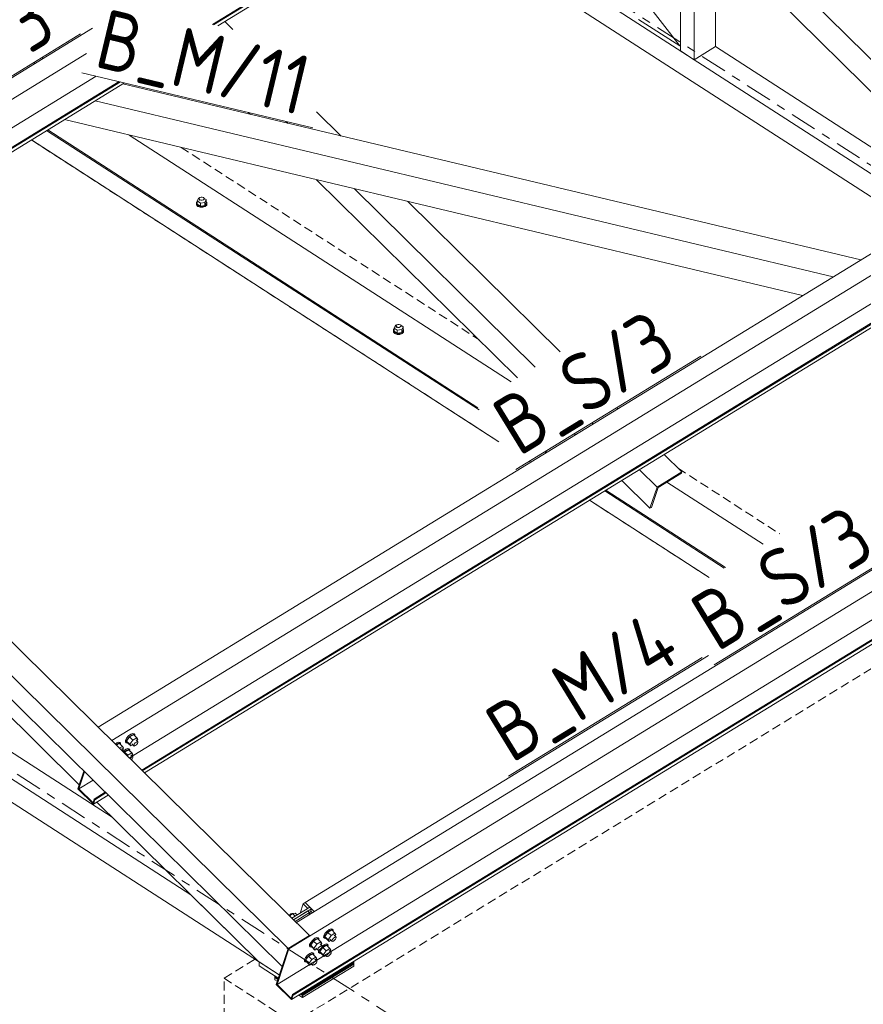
# Model space of a CAD drawing. Header units: millimetres. Extents: x 581 to 1768, y 561 to 1400.
# Tile 48 of 91: x 1424 to 1481, y 965 to 1031. Entities that reach past the tile are written whole.
import ezdxf

# ---------------------------------------------------------------- set-up
doc = ezdxf.new("R2010")
doc.units = ezdxf.units.MM
doc.header["$LTSCALE"] = 0.6
for name, pattern in [('VERDECKT2', [1.5, 1, -0.5]), ('XKITLINE00', [0]), ('XKITLINE03', [6, 3, -1, 1, -1])]:
    doc.linetypes.add(name, pattern=pattern)
for name, color, linetype, lineweight in [('Bolt', 7, 'Continuous', 0), ('Part', 2, 'Continuous', 0), ('PartMark', 3, 'Continuous', 0), ('S-GRID', 1, 'Continuous', 0)]:
    doc.layers.add(name, color=color, linetype=linetype, lineweight=lineweight)
doc.styles.add('ISOCPEUR', font='ISOCPEUR.TTF')

msp = doc.modelspace()

# ---------------------------------------------------------------- linework, layer by layer
at = {"layer": 'Bolt', "color": 3, "linetype": 'XKITLINE00', "lineweight": 0}
for p, q in [((1435.839, 1019.072), (1435.756, 1018.885)), ((1435.912, 1019.083), (1435.839, 1019.072)), ((1435.893, 1019.01), (1435.894, 1019.064)), ((1435.894, 1019.064), (1435.938, 1019.111)), ((1435.938, 1019.111), (1436.013, 1019.137)), ((1436.013, 1019.137), (1436.099, 1019.137)), ((1436.099, 1019.137), (1436.174, 1019.109)), ((1436.174, 1019.109), (1436.216, 1019.061)), ((1436.353, 1018.981), (1436.199, 1019.08)), ((1435.715, 1018.671), (1435.717, 1018.785)), ((1435.803, 1018.571), (1435.715, 1018.671)), ((1435.715, 1018.619), (1435.715, 1018.671)), ((1435.715, 1018.619), (1435.803, 1018.519)), ((1435.717, 1018.785), (1435.756, 1018.825)), ((1435.756, 1018.885), (1435.971, 1018.747)), ((1435.756, 1018.677), (1435.756, 1018.885)), ((1435.756, 1018.677), (1435.971, 1018.538)), ((1435.959, 1018.513), (1435.803, 1018.571)), ((1435.803, 1018.519), (1435.959, 1018.461)), ((1435.935, 1018.962), (1435.893, 1019.01)), ((1435.893, 1018.907), (1435.893, 1019.01)), ((1436.009, 1018.935), (1435.935, 1018.962)), ((1436.14, 1018.511), (1435.959, 1018.513)), ((1435.959, 1018.461), (1436.14, 1018.459)), ((1436.269, 1018.794), (1435.971, 1018.747)), ((1435.971, 1018.747), (1435.971, 1018.538)), ((1435.971, 1018.538), (1436.269, 1018.586)), ((1436.095, 1018.934), (1436.009, 1018.935)), ((1436.17, 1018.96), (1436.095, 1018.934)), ((1436.298, 1018.567), (1436.14, 1018.511)), ((1436.14, 1018.459), (1436.298, 1018.515)), ((1436.215, 1019.007), (1436.17, 1018.96)), ((1436.216, 1019.061), (1436.215, 1019.007)), ((1436.216, 1018.959), (1436.216, 1019.061)), ((1436.269, 1018.794), (1436.353, 1018.981)), ((1436.269, 1018.794), (1436.269, 1018.586)), ((1436.269, 1018.586), (1436.353, 1018.772)), ((1436.391, 1018.665), (1436.298, 1018.567)), ((1436.298, 1018.515), (1436.391, 1018.613)), ((1436.353, 1018.772), (1436.353, 1018.981)), ((1436.353, 1018.825), (1436.393, 1018.779)), ((1436.393, 1018.779), (1436.391, 1018.665)), ((1436.391, 1018.613), (1436.393, 1018.727)), ((1436.393, 1018.727), (1436.393, 1018.779)), ((1449.097, 1010.507), (1449.014, 1010.32)), ((1449.17, 1010.519), (1449.097, 1010.507)), ((1449.151, 1010.445), (1449.152, 1010.499)), ((1449.193, 1010.398), (1449.151, 1010.445)), ((1449.151, 1010.342), (1449.151, 1010.445)), ((1449.152, 1010.499), (1449.196, 1010.546)), ((1449.196, 1010.546), (1449.271, 1010.572)), ((1449.271, 1010.572), (1449.357, 1010.572)), ((1449.357, 1010.572), (1449.432, 1010.544)), ((1449.473, 1010.442), (1449.428, 1010.396)), ((1449.432, 1010.544), (1449.474, 1010.497)), ((1449.611, 1010.416), (1449.457, 1010.515)), ((1449.474, 1010.497), (1449.473, 1010.442)), ((1449.474, 1010.394), (1449.474, 1010.497)), ((1448.973, 1010.106), (1448.975, 1010.22)), ((1449.061, 1010.006), (1448.973, 1010.106)), ((1448.973, 1010.054), (1448.973, 1010.106)), ((1448.973, 1010.054), (1449.061, 1009.954)), ((1448.975, 1010.22), (1449.014, 1010.26)), ((1449.014, 1010.32), (1449.229, 1010.182)), ((1449.014, 1010.112), (1449.014, 1010.32)), ((1449.014, 1010.112), (1449.229, 1009.973)), ((1449.217, 1009.948), (1449.061, 1010.006)), ((1449.061, 1009.954), (1449.217, 1009.896)), ((1449.267, 1010.37), (1449.193, 1010.398)), ((1449.398, 1009.946), (1449.217, 1009.948)), ((1449.217, 1009.896), (1449.398, 1009.895)), ((1449.527, 1010.229), (1449.229, 1010.182)), ((1449.229, 1010.182), (1449.229, 1009.973)), ((1449.229, 1009.973), (1449.527, 1010.021)), ((1449.353, 1010.369), (1449.267, 1010.37)), ((1449.428, 1010.396), (1449.353, 1010.369)), ((1449.556, 1010.002), (1449.398, 1009.946)), ((1449.398, 1009.895), (1449.556, 1009.95)), ((1449.527, 1010.229), (1449.611, 1010.416)), ((1449.527, 1010.229), (1449.527, 1010.021)), ((1449.527, 1010.021), (1449.611, 1010.208)), ((1449.649, 1010.1), (1449.556, 1010.002)), ((1449.556, 1009.95), (1449.649, 1010.048)), ((1449.611, 1010.208), (1449.611, 1010.416)), ((1449.611, 1010.26), (1449.651, 1010.214)), ((1449.651, 1010.214), (1449.649, 1010.1)), ((1449.649, 1010.048), (1449.651, 1010.162)), ((1449.651, 1010.162), (1449.651, 1010.214)), ((1431.003, 982.682), (1430.924, 982.536)), ((1430.98, 982.481), (1431.059, 982.627)), ((1431.138, 982.836), (1431.003, 982.682)), ((1431.2, 982.77), (1431.004, 982.496)), ((1431.059, 982.627), (1431.194, 982.781)), ((1431.292, 982.956), (1431.138, 982.836)), ((1431.194, 982.781), (1431.348, 982.901)), ((1431.462, 982.931), (1431.2, 982.77)), ((1431.422, 982.551), (1431.2, 982.77)), ((1431.424, 983.011), (1431.292, 982.956)), ((1431.348, 982.901), (1431.48, 982.957)), ((1431.684, 982.711), (1431.422, 982.551)), ((1431.499, 982.986), (1431.424, 983.011)), ((1431.462, 982.931), (1431.684, 982.711)), ((1431.48, 982.957), (1431.555, 982.931)), ((1431.499, 982.986), (1431.555, 982.931)), ((1431.555, 982.931), (1431.553, 982.841)), ((1431.633, 982.575), (1431.766, 982.443)), ((1431.751, 982.598), (1431.684, 982.711)), ((1431.692, 982.516), (1431.751, 982.598)), ((1430.337, 982.371), (1430.239, 982.294)), ((1430.294, 982.239), (1430.393, 982.316)), ((1430.507, 982.345), (1430.309, 982.224)), ((1430.469, 982.426), (1430.337, 982.371)), ((1430.393, 982.316), (1430.525, 982.371)), ((1430.544, 982.401), (1430.469, 982.426)), ((1430.729, 982.126), (1430.507, 982.345)), ((1430.525, 982.371), (1430.6, 982.346)), ((1430.729, 982.126), (1430.532, 982.005)), ((1430.544, 982.401), (1430.6, 982.346)), ((1430.6, 982.346), (1430.598, 982.255)), ((1430.678, 981.989), (1430.811, 981.858)), ((1430.795, 982.013), (1430.729, 982.126)), ((1430.737, 981.931), (1430.795, 982.013)), ((1430.952, 981.937), (1430.81, 981.826)), ((1430.86, 981.751), (1431.122, 981.912)), ((1430.922, 982.437), (1430.924, 982.536)), ((1430.922, 982.437), (1430.977, 982.382)), ((1431.084, 981.992), (1430.952, 981.937)), ((1430.977, 982.382), (1430.98, 982.481)), ((1431.052, 982.357), (1430.977, 982.382)), ((1431.227, 982.277), (1431.004, 982.496)), ((1431.004, 982.496), (1431.071, 982.383)), ((1431.008, 981.882), (1431.14, 981.938)), ((1431.083, 982.37), (1431.052, 982.357)), ((1431.071, 982.383), (1431.293, 982.164)), ((1431.159, 981.967), (1431.084, 981.992)), ((1431.122, 981.912), (1431.344, 981.692)), ((1431.14, 981.938), (1431.215, 981.912)), ((1431.159, 981.967), (1431.215, 981.912)), ((1431.215, 981.912), (1431.213, 981.822)), ((1431.227, 982.277), (1431.422, 982.551)), ((1431.227, 982.277), (1431.293, 982.164)), ((1431.293, 982.164), (1431.41, 982.235)), ((1431.344, 982.3), (1431.477, 982.169)), ((1431.477, 982.169), (1431.478, 982.218)), ((1431.515, 982.156), (1431.477, 982.169)), ((1431.478, 982.218), (1431.518, 982.291)), ((1431.581, 982.184), (1431.515, 982.156)), ((1431.518, 982.291), (1431.585, 982.368)), ((1431.658, 982.244), (1431.581, 982.184)), ((1431.585, 982.368), (1431.662, 982.428)), ((1431.725, 982.321), (1431.658, 982.244)), ((1431.662, 982.428), (1431.729, 982.456)), ((1431.765, 982.394), (1431.725, 982.321)), ((1431.729, 982.456), (1431.766, 982.443)), ((1431.766, 982.443), (1431.765, 982.394)), ((1430.701, 981.838), (1430.707, 981.843)), ((1430.707, 981.843), (1430.774, 981.87)), ((1430.774, 981.87), (1430.811, 981.858)), ((1430.81, 981.808), (1430.782, 981.758)), ((1430.811, 981.858), (1430.81, 981.808)), ((1430.819, 981.722), (1430.854, 981.762)), ((1430.83, 981.71), (1430.86, 981.751)), ((1430.854, 981.762), (1431.008, 981.882)), ((1431.082, 981.532), (1430.86, 981.751)), ((1431.053, 981.491), (1431.082, 981.532)), ((1431.344, 981.692), (1431.082, 981.532)), ((1431.223, 981.323), (1431.245, 981.349)), ((1431.245, 981.349), (1431.322, 981.409)), ((1431.293, 981.556), (1431.426, 981.424)), ((1431.385, 981.302), (1431.32, 981.227)), ((1431.322, 981.409), (1431.389, 981.437)), ((1431.41, 981.579), (1431.344, 981.692)), ((1431.352, 981.497), (1431.41, 981.579)), ((1431.425, 981.375), (1431.385, 981.302)), ((1431.389, 981.437), (1431.426, 981.424)), ((1431.426, 981.424), (1431.425, 981.375)), ((1441.982, 970.782), (1441.948, 970.743)), ((1441.982, 970.709), (1442.16, 970.878)), ((1442.059, 970.843), (1441.982, 970.782)), ((1442.126, 970.87), (1442.059, 970.843)), ((1442.126, 970.87), (1442.145, 970.864)), ((1442.16, 970.878), (1442.35, 970.905)), ((1442.16, 970.878), (1442.347, 970.694)), ((1442.35, 970.905), (1442.48, 970.776)), ((1444.268, 969.271), (1444.27, 969.37)), ((1444.349, 969.516), (1444.27, 969.37)), ((1444.323, 969.216), (1444.326, 969.315)), ((1444.326, 969.315), (1444.405, 969.461)), ((1444.484, 969.67), (1444.349, 969.516)), ((1444.546, 969.604), (1444.35, 969.33)), ((1444.573, 969.111), (1444.35, 969.33)), ((1444.35, 969.33), (1444.417, 969.217)), ((1444.405, 969.461), (1444.54, 969.615)), ((1444.638, 969.79), (1444.484, 969.67)), ((1444.54, 969.615), (1444.694, 969.735)), ((1444.808, 969.765), (1444.546, 969.604)), ((1444.768, 969.385), (1444.546, 969.604)), ((1444.573, 969.111), (1444.768, 969.385)), ((1444.771, 969.845), (1444.638, 969.79)), ((1444.694, 969.735), (1444.826, 969.791)), ((1445.03, 969.545), (1444.768, 969.385)), ((1444.846, 969.82), (1444.771, 969.845)), ((1444.808, 969.765), (1445.03, 969.545)), ((1444.826, 969.791), (1444.901, 969.765)), ((1444.846, 969.82), (1444.901, 969.765)), ((1444.901, 969.765), (1444.899, 969.675)), ((1444.979, 969.409), (1445.112, 969.277)), ((1445.097, 969.432), (1445.03, 969.545)), ((1445.038, 969.35), (1445.097, 969.432)), ((1443.313, 968.686), (1443.315, 968.785)), ((1443.313, 968.686), (1443.368, 968.631)), ((1443.394, 968.93), (1443.315, 968.785)), ((1443.368, 968.631), (1443.371, 968.73)), ((1443.371, 968.73), (1443.45, 968.876)), ((1443.529, 969.084), (1443.394, 968.93)), ((1443.591, 969.019), (1443.395, 968.745)), ((1443.618, 968.525), (1443.395, 968.745)), ((1443.395, 968.745), (1443.462, 968.631)), ((1443.45, 968.876), (1443.585, 969.029)), ((1443.683, 969.205), (1443.529, 969.084)), ((1443.585, 969.029), (1443.739, 969.15)), ((1443.853, 969.179), (1443.591, 969.019)), ((1443.813, 968.799), (1443.591, 969.019)), ((1443.618, 968.525), (1443.813, 968.799)), ((1443.815, 969.26), (1443.683, 969.205)), ((1443.739, 969.15), (1443.871, 969.205)), ((1444.075, 968.96), (1443.813, 968.799)), ((1443.89, 969.235), (1443.815, 969.26)), ((1443.853, 969.179), (1444.075, 968.96)), ((1443.871, 969.205), (1443.946, 969.18)), ((1443.89, 969.235), (1443.946, 969.18)), ((1443.946, 969.18), (1443.944, 969.089)), ((1443.976, 968.617), (1444.053, 968.677)), ((1444.024, 968.823), (1444.157, 968.692)), ((1444.053, 968.677), (1444.12, 968.704)), ((1444.141, 968.847), (1444.075, 968.96)), ((1444.083, 968.765), (1444.141, 968.847)), ((1444.156, 968.642), (1444.116, 968.57)), ((1444.12, 968.704), (1444.157, 968.692)), ((1444.298, 968.771), (1444.156, 968.66)), ((1444.157, 968.692), (1444.156, 968.642)), ((1444.2, 968.596), (1444.354, 968.716)), ((1444.468, 968.746), (1444.206, 968.585)), ((1444.268, 969.271), (1444.323, 969.216)), ((1444.43, 968.826), (1444.298, 968.771)), ((1444.398, 969.191), (1444.323, 969.216)), ((1444.354, 968.716), (1444.486, 968.772)), ((1444.43, 969.204), (1444.398, 969.191)), ((1444.417, 969.217), (1444.639, 968.998)), ((1444.505, 968.801), (1444.43, 968.826)), ((1444.468, 968.746), (1444.69, 968.526)), ((1444.486, 968.772), (1444.561, 968.746)), ((1444.505, 968.801), (1444.561, 968.746)), ((1444.561, 968.746), (1444.559, 968.656)), ((1444.573, 969.111), (1444.639, 968.998)), ((1444.639, 968.998), (1444.756, 969.069)), ((1444.69, 969.134), (1444.823, 969.003)), ((1444.823, 969.003), (1444.824, 969.052)), ((1444.861, 968.99), (1444.823, 969.003)), ((1444.824, 969.052), (1444.864, 969.125)), ((1444.927, 969.018), (1444.861, 968.99)), ((1444.864, 969.125), (1444.931, 969.202)), ((1445.004, 969.078), (1444.927, 969.018)), ((1444.931, 969.202), (1445.009, 969.262)), ((1445.071, 969.155), (1445.004, 969.078)), ((1445.009, 969.262), (1445.075, 969.29)), ((1445.111, 969.228), (1445.071, 969.155)), ((1445.075, 969.29), (1445.112, 969.277)), ((1445.112, 969.277), (1445.111, 969.228)), ((1443.189, 968.065), (1443.054, 967.911)), ((1443.251, 968), (1443.055, 967.726)), ((1443.11, 967.857), (1443.245, 968.01)), ((1443.343, 968.186), (1443.189, 968.065)), ((1443.245, 968.01), (1443.399, 968.131)), ((1443.513, 968.16), (1443.251, 968)), ((1443.473, 967.78), (1443.251, 968)), ((1443.475, 968.241), (1443.343, 968.186)), ((1443.443, 968.606), (1443.368, 968.631)), ((1443.399, 968.131), (1443.531, 968.186)), ((1443.474, 968.619), (1443.443, 968.606)), ((1443.462, 968.631), (1443.684, 968.412)), ((1443.55, 968.216), (1443.475, 968.241)), ((1443.513, 968.16), (1443.735, 967.941)), ((1443.531, 968.186), (1443.606, 968.161)), ((1443.55, 968.216), (1443.606, 968.161)), ((1443.606, 968.161), (1443.604, 968.07)), ((1443.618, 968.525), (1443.684, 968.412)), ((1443.684, 968.412), (1443.801, 968.484)), ((1443.735, 968.549), (1443.868, 968.417)), ((1443.868, 968.417), (1443.869, 968.467)), ((1443.906, 968.405), (1443.868, 968.417)), ((1443.869, 968.467), (1443.909, 968.54)), ((1443.972, 968.432), (1443.906, 968.405)), ((1443.909, 968.54), (1443.976, 968.617)), ((1443.928, 968.252), (1443.93, 968.351)), ((1443.928, 968.252), (1443.983, 968.198)), ((1443.93, 968.351), (1443.976, 968.436)), ((1444.049, 968.493), (1443.972, 968.432)), ((1443.983, 968.198), (1443.986, 968.296)), ((1444.058, 968.172), (1443.983, 968.198)), ((1443.986, 968.296), (1444.065, 968.442)), ((1444.206, 968.585), (1444.01, 968.311)), ((1444.233, 968.092), (1444.01, 968.311)), ((1444.01, 968.311), (1444.077, 968.198)), ((1444.116, 968.57), (1444.049, 968.493)), ((1444.089, 968.185), (1444.058, 968.172)), ((1444.065, 968.442), (1444.2, 968.596)), ((1444.077, 968.198), (1444.299, 967.979)), ((1444.428, 968.366), (1444.206, 968.585)), ((1444.233, 968.092), (1444.428, 968.366)), ((1444.233, 968.092), (1444.299, 967.979)), ((1444.299, 967.979), (1444.416, 968.05)), ((1444.35, 968.115), (1444.483, 967.984)), ((1444.69, 968.526), (1444.428, 968.366)), ((1444.483, 967.984), (1444.484, 968.033)), ((1444.521, 967.971), (1444.483, 967.984)), ((1444.484, 968.033), (1444.524, 968.106)), ((1444.587, 967.999), (1444.521, 967.971)), ((1444.524, 968.106), (1444.591, 968.183)), ((1444.664, 968.059), (1444.587, 967.999)), ((1444.591, 968.183), (1444.668, 968.243)), ((1444.639, 968.39), (1444.772, 968.258)), ((1444.731, 968.136), (1444.664, 968.059)), ((1444.668, 968.243), (1444.735, 968.271)), ((1444.757, 968.413), (1444.69, 968.526)), ((1444.698, 968.331), (1444.757, 968.413)), ((1444.771, 968.209), (1444.731, 968.136)), ((1444.735, 968.271), (1444.772, 968.258)), ((1444.772, 968.258), (1444.771, 968.209)), ((1442.973, 967.667), (1442.975, 967.766)), ((1442.973, 967.667), (1443.028, 967.612)), ((1443.054, 967.911), (1442.975, 967.766)), ((1443.028, 967.612), (1443.031, 967.711)), ((1443.103, 967.587), (1443.028, 967.612)), ((1443.031, 967.711), (1443.11, 967.857)), ((1443.278, 967.506), (1443.055, 967.726)), ((1443.055, 967.726), (1443.122, 967.613)), ((1443.134, 967.6), (1443.103, 967.587)), ((1443.122, 967.613), (1443.344, 967.393)), ((1443.278, 967.506), (1443.473, 967.78)), ((1443.278, 967.506), (1443.344, 967.393)), ((1443.344, 967.393), (1443.461, 967.465)), ((1443.395, 967.53), (1443.528, 967.398)), ((1443.735, 967.941), (1443.473, 967.78)), ((1443.528, 967.398), (1443.529, 967.448)), ((1443.566, 967.386), (1443.528, 967.398)), ((1443.529, 967.448), (1443.569, 967.521)), ((1443.632, 967.413), (1443.566, 967.386)), ((1443.569, 967.521), (1443.636, 967.598)), ((1443.709, 967.474), (1443.632, 967.413)), ((1443.636, 967.598), (1443.713, 967.658)), ((1443.684, 967.804), (1443.817, 967.673)), ((1443.776, 967.551), (1443.709, 967.474)), ((1443.713, 967.658), (1443.78, 967.685)), ((1443.801, 967.828), (1443.735, 967.941)), ((1443.743, 967.746), (1443.801, 967.828)), ((1443.816, 967.623), (1443.776, 967.551)), ((1443.78, 967.685), (1443.817, 967.673)), ((1443.817, 967.673), (1443.816, 967.623))]:
    msp.add_line(p, q, dxfattribs=at)
at = {"layer": 'Part', "color": 2, "linetype": 'XKITLINE00', "lineweight": 0}
for p, q in [((1441.878, 968.52), (1247.45, 1160.329)), ((1287.037, 1119.65), (1441.47, 967.297)), ((1248.855, 1092.6), (1435.326, 972.137)), ((1248.855, 1091.046), (1439.89, 967.634)), ((1353.296, 1058.2), (1443.311, 969.398)), ((1436.773, 1030.78), (1470.873, 1051.685)), ((1436.857, 1030.76), (1470.917, 1051.641)), ((1437.142, 1030.692), (1470.815, 1051.335)), ((1462.85, 1046.452), (1489.305, 1020.354)), ((1461.495, 1045.622), (1487.95, 1019.524)), ((1468.248, 1029.332), (1457.545, 1043.2)), ((1451.783, 1039.668), (1485.393, 1017.956)), ((1450.549, 1038.911), (1484.158, 1017.199)), ((1468.286, 1038.922), (1468.286, 1029.007)), ((1469.217, 1028.406), (1469.217, 1038.004)), ((1470.649, 1029.284), (1470.649, 1036.591)), ((1465.478, 1031.121), (1468.248, 1029.332)), ((1428.706, 1030.525), (1399.499, 1012.619)), ((1437.618, 1030.984), (1438.16, 1030.449)), ((1468.248, 1029.332), (1468.286, 1029.355)), ((1469.217, 1028.406), (1470.649, 1029.284)), ((1470.649, 1029.284), (1486.825, 1018.834)), ((1428.299, 1028.816), (1400.411, 1011.72)), ((1468.286, 1029.007), (1469.217, 1028.406)), ((1424.729, 1028.204), (1424.867, 1028.171)), ((1401.607, 1010.54), (1428.946, 1027.301)), ((1402.431, 1009.727), (1430.496, 1026.932)), ((1402.476, 1009.683), (1430.579, 1026.912)), ((1402.628, 1009.533), (1430.865, 1026.843)), ((1499.302, 1026.483), (1429.083, 983.435)), ((1430.744, 1026.769), (1480.436, 1014.917)), ((1428.893, 1025.635), (1478.584, 1013.782)), ((1500.214, 1025.583), (1429.995, 982.535)), ((1439.197, 1024.856), (1439.335, 1024.72)), ((1443.792, 1024.893), (1445.444, 1023.263)), ((1426.826, 1024.368), (1476.518, 1012.515)), ((1441.732, 1024.251), (1441.87, 1024.116)), ((1425.617, 1023.627), (1454.749, 1004.807)), ((1425.689, 1023.671), (1454.657, 1004.957)), ((1431.17, 1023.331), (1456.904, 1006.707)), ((1431.19, 981.355), (1499.411, 1023.179)), ((1424.589, 1022.996), (1456.064, 1002.663)), ((1432.015, 980.542), (1500.456, 1022.5)), ((1432.059, 980.498), (1500.501, 1022.456)), ((1432.211, 980.348), (1500.399, 1022.151)), ((1443.795, 1020.32), (1457.33, 1006.968)), ((1446.33, 1019.715), (1458.515, 1007.695)), ((1449.905, 1018.863), (1460.186, 1008.72)), ((1512.648, 1013.316), (1442.429, 970.268)), ((1513.56, 1012.416), (1441.929, 968.502)), ((1512.757, 1010.011), (1441.127, 966.098)), ((1513.802, 1009.333), (1442.172, 965.419)), ((1513.846, 1009.289), (1442.216, 965.375)), ((1513.744, 1008.983), (1442.114, 965.07)), ((1399.415, 1007.563), (1427.816, 979.546)), ((1464, 1004.958), (1464.073, 1004.886)), ((1462.328, 1003.933), (1462.401, 1003.861)), ((1461.143, 1003.207), (1461.216, 1003.134)), ((1459.133, 1001.975), (1459.227, 1001.915)), ((1459.205, 1002.019), (1459.298, 1001.958)), ((1458.105, 1001.344), (1458.198, 1001.284)), ((1467.202, 1001.799), (1468.389, 1000.628)), ((1465.53, 1000.774), (1466.718, 999.603)), ((1466.718, 999.603), (1468.389, 1000.628)), ((1468.362, 1000.546), (1466.786, 999.58)), ((1468.389, 1000.628), (1468.362, 1000.546)), ((1464.345, 1000.048), (1466.242, 998.176)), ((1467.376, 999.942), (1473.86, 995.753)), ((1463.201, 999.347), (1471.245, 994.15)), ((1463.273, 999.391), (1471.317, 994.194)), ((1466.242, 998.176), (1466.718, 999.603)), ((1466.786, 999.58), (1466.337, 998.235)), ((1462.173, 998.716), (1470.217, 993.52)), ((1466.337, 998.235), (1466.242, 998.176)), ((1408.57, 991.226), (1430.028, 977.363)), ((1470.17, 988.253), (1443.014, 971.605)), ((1427.723, 979.269), (1428.122, 980.465)), ((1428.167, 980.421), (1427.781, 979.266)), ((1428.769, 978.237), (1427.723, 979.269)), ((1427.781, 979.266), (1428.741, 979.854)), ((1427.781, 979.266), (1428.738, 978.322)), ((1428.769, 978.237), (1429.763, 978.847)), ((1428.826, 978.587), (1429.566, 979.041)), ((1428.871, 978.543), (1429.611, 978.997)), ((1428.738, 978.322), (1428.826, 978.587)), ((1428.871, 978.543), (1428.769, 978.237)), ((1428.826, 978.587), (1428.871, 978.543)), ((1428.999, 978.379), (1439.89, 967.634)), ((1439.89, 967.634), (1435.326, 972.137)), ((1442.131, 970.562), (1443.335, 971.3)), ((1442.685, 970.902), (1442.895, 971.531)), ((1442.895, 971.531), (1443.014, 971.605)), ((1442.895, 971.531), (1443.208, 971.222)), ((1443.014, 971.605), (1443.328, 971.296)), ((1443.014, 971.605), (1443.328, 971.296)), ((1443.335, 971.3), (1443.446, 971.191)), ((1443.446, 971.191), (1442.242, 970.452)), ((1442.242, 970.452), (1443.208, 971.044)), ((1443.319, 970.934), (1442.353, 970.343)), ((1443.208, 971.044), (1443.319, 970.934)), ((1443.268, 970.782), (1443.319, 970.934)), ((1443.321, 970.814), (1443.446, 971.191)), ((1443.395, 971.038), (1443.507, 970.928)), ((1443.443, 971.181), (1443.626, 971.001)), ((1443.443, 971.181), (1443.626, 971.001)), ((1443.311, 969.398), (1441.878, 968.52)), ((1441.929, 968.502), (1443.29, 969.337)), ((1443.29, 969.337), (1443.311, 969.398)), ((1441.929, 968.502), (1441.127, 966.098)), ((1441.878, 968.52), (1441.47, 967.297)), ((1441.542, 967.341), (1441.929, 968.502)), ((1439.89, 967.634), (1441.281, 966.736)), ((1439.932, 967.348), (1439.932, 967.607)), ((1439.932, 967.607), (1441.281, 966.736)), ((1439.932, 967.348), (1441.21, 966.523)), ((1441.47, 967.297), (1441.542, 967.341)), ((1442.84, 965.47), (1446.302, 967.592)), ((1442.84, 965.469), (1446.302, 967.591)), ((1442.84, 965.469), (1446.302, 967.591)), ((1442.84, 965.417), (1446.302, 967.539)), ((1442.84, 965.417), (1446.302, 967.539)), ((1442.84, 965.339), (1446.302, 967.462)), ((1442.84, 965.339), (1446.302, 967.462)), ((1442.84, 965.21), (1446.302, 967.332)), ((1442.84, 965.21), (1446.302, 967.332)), ((1446.301, 967.592), (1446.302, 967.591)), ((1446.301, 967.592), (1446.302, 967.591)), ((1446.302, 967.592), (1446.302, 967.637)), ((1446.302, 967.591), (1446.302, 967.539)), ((1446.302, 967.591), (1446.302, 967.332)), ((1446.302, 967.539), (1446.302, 967.462)), ((1446.302, 967.462), (1446.302, 967.332)), ((1440.979, 966.671), (1440.98, 966.672)), ((1440.979, 966.671), (1440.98, 966.672)), ((1440.979, 966.671), (1441.209, 966.522)), ((1440.979, 966.619), (1440.979, 966.671)), ((1440.979, 966.671), (1441.209, 966.522)), ((1440.979, 966.412), (1440.979, 966.671)), ((1441.069, 966.101), (1441.468, 967.299)), ((1440.979, 966.619), (1441.195, 966.48)), ((1440.979, 966.619), (1441.195, 966.48)), ((1440.979, 966.542), (1440.979, 966.619)), ((1440.979, 966.542), (1441.174, 966.416)), ((1440.979, 966.542), (1441.174, 966.416)), ((1440.979, 966.412), (1440.979, 966.542)), ((1440.979, 966.412), (1441.138, 966.309)), ((1440.979, 966.412), (1441.138, 966.309)), ((1442.114, 965.07), (1441.069, 966.101)), ((1441.127, 966.098), (1442.083, 965.154)), ((1442.083, 965.154), (1442.172, 965.419)), ((1442.216, 965.375), (1442.114, 965.07)), ((1442.172, 965.419), (1442.216, 965.375)), ((1442.598, 965.366), (1442.84, 965.21)), ((1442.598, 965.366), (1442.84, 965.21)), ((1442.701, 965.429), (1442.84, 965.339)), ((1442.701, 965.429), (1442.84, 965.339)), ((1442.762, 965.467), (1442.84, 965.417)), ((1442.762, 965.467), (1442.84, 965.417)), ((1442.804, 965.493), (1442.84, 965.47)), ((1442.804, 965.492), (1442.84, 965.469)), ((1442.804, 965.492), (1442.84, 965.469)), ((1442.84, 965.47), (1442.84, 965.515)), ((1442.84, 965.417), (1442.84, 965.469)), ((1442.84, 965.21), (1442.84, 965.469)), ((1442.84, 965.417), (1442.84, 965.339)), ((1442.84, 965.339), (1442.84, 965.21))]:
    msp.add_line(p, q, dxfattribs=at)
at = {"layer": 'Part', "color": 4, "linetype": 'VERDECKT2', "lineweight": 0}
for p, q in [((1692.922, 1117.205), (1442.216, 963.508)), ((1425.296, 1028.552), (1425.389, 1028.491)), ((1424.589, 1022.996), (1456.064, 1002.663)), ((1434.668, 1022.497), (1454.719, 1009.544)), ((1458.105, 1001.344), (1458.198, 1001.284)), ((1468.139, 1000.874), (1474.992, 996.447)), ((1462.173, 998.716), (1470.217, 993.52)), ((1437.564, 966.514), (1439.648, 967.791)), ((1437.564, 890.094), (1437.564, 966.514)), ((1437.564, 966.514), (1442.216, 963.508))]:
    msp.add_line(p, q, dxfattribs=at)
at = {"layer": 'PartMark', "color": 1, "linetype": 'XKITLINE00', "lineweight": 0}
for p, q in [((1415.432, 1022.505), (1427.885, 1030.139)), ((1427.992, 1027.529), (1443.537, 1023.821)), ((1457.209, 1000.795), (1469.661, 1008.429)), ((1470.554, 987.627), (1483.007, 995.261)), ((1456.717, 980.122), (1469.755, 988.116))]:
    msp.add_line(p, q, dxfattribs=at)
at = {"layer": 'S-GRID', "color": 1, "linetype": 'XKITLINE03', "lineweight": 0}
for p, q in [((1066.816, 1210.772), (1555.787, 894.889)), ((1373.001, 1091.134), (1617.867, 932.947))]:
    msp.add_line(p, q, dxfattribs=at)

# ---------------------------------------------------------------- texts
at = {"layer": 'PartMark', "color": 1, "style": 'ISOCPEUR', "width": 0.85}
for s, rotation, p in [('B_S/3', 31.51268, (1415.63, 1023.33)), ('B_M/11', -13.41294, (1428.714, 1027.973)), ('B_S/3', 31.51268, (1457.407, 1001.62)), ('B_S/3', 31.51268, (1470.752, 988.452)), ('B_M/4', 31.51268, (1456.915, 980.947))]:
    msp.add_text(s, height=4, rotation=rotation, dxfattribs=at).set_placement(p)

doc.saveas('drawing.dxf')
